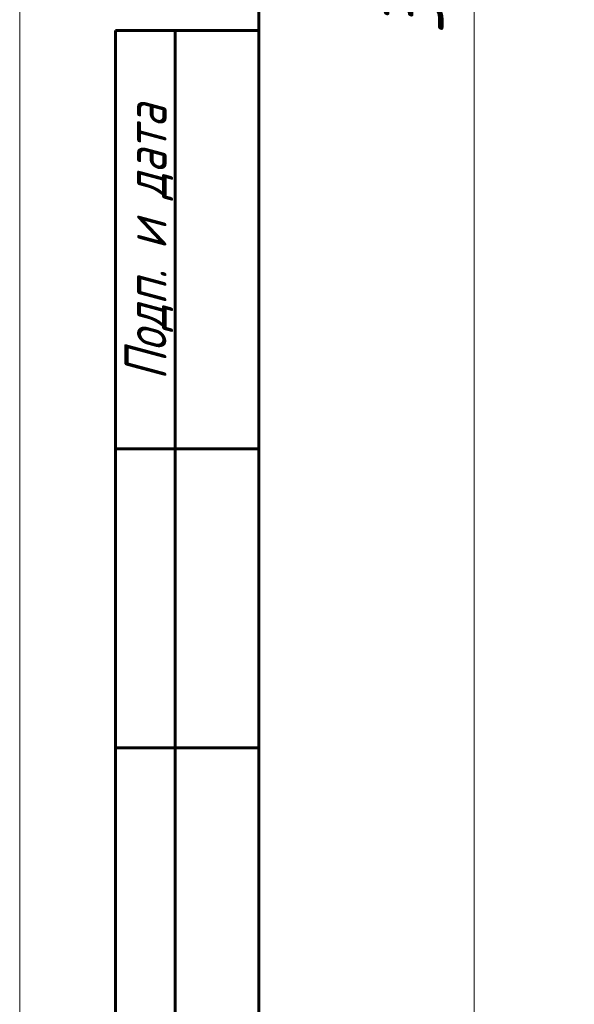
# Model space of a CAD drawing. Header units: millimetres. Extents: x 0 to 420, y 0 to 297.
# Tile 2 of 10: x 0 to 46, y 69 to 151. Entities that reach past the tile are written whole.
import ezdxf

# ---------------------------------------------------------------- set-up
doc = ezdxf.new("R2010")
doc.units = ezdxf.units.MM
doc.linetypes.add('K5LT_BASIC', pattern=[0])
doc.linetypes.add('K5LT_THIN', pattern=[0])
doc.layers.add('Системный слой', color=7, linetype='Continuous')
doc.styles.add('KDIMTEXTSTYLE', font='GOST_AU.SHX', dxfattribs={"width": 0.96, "oblique": 15, "height": 5})
doc.styles.add('KTEXTSTYLE', font='GOST_AU.SHX', dxfattribs={"width": 0.96, "height": 5})
doc.dimstyles.new('KDIMSTYLE (0.50)', dxfattribs={"dimtxt": 5, "dimasz": 1, "dimexe": 2, "dimexo": 0, "dimgap": 1, "dimtad": 1, "dimlfac": 2, "dimtxsty": 'KDIMTEXTSTYLE', "dimsah": 1, "dimcen": 0, "dimdle": 1, "dimadec": 0, "dimazin": 0, "dimtfac": 0.667, "dimtmove": 0, "dimatfit": 3, "dimfxl": 1, "dimtvp": 1, "dimtolj": 1, "dimtzin": 0, "dimarcsym": 0})

# ---------------------------------------------------------------- blocks, each defined once
blk = doc.blocks.new('D0')
at = {"layer": 'Системный слой'}
for points in [[(38.641, 246.055), (37.982, 251.055), (37.324, 246.055), (37.982, 246.555)], [(37.982, 59.305), (38.641, 64.305), (37.982, 63.805), (37.324, 64.305)]]:
    blk.add_hatch(color=7, dxfattribs=at).paths.add_polyline_path(points)
at = {"layer": 'Системный слой', "color": 7, "linetype": 'K5LT_THIN', "lineweight": 18}
for p, q in [((63.19, 251.055), (35.982, 251.055)), ((37.324, 246.055), (37.982, 251.055)), ((37.982, 251.055), (38.641, 246.055)), ((37.982, 251.055), (37.982, 59.305)), ((37.982, 246.555), (37.324, 246.055)), ((38.641, 246.055), (37.982, 246.555)), ((37.982, 59.305), (37.324, 64.305)), ((37.324, 64.305), (37.982, 63.805)), ((37.982, 63.805), (38.641, 64.305)), ((38.641, 64.305), (37.982, 59.305)), ((47.44, 59.305), (35.982, 59.305))]:
    blk.add_line(p, q, dxfattribs=at)
blk.add_wipeout([(36.982, 149.706), (29.847, 149.706), (29.847, 160.216), (36.982, 160.216)]).dxf.layer = 'Системный слой'
at = {"layer": 'Системный слой', "color": 7, "insert": (30.448, 149.706), "char_height": 5, "attachment_point": 1, "rotation": 90, "style": 'KTEXTSTYLE'}
blk.add_mtext('\\H3.5;\\W0.965;\\Q15;\\Q15;\\H5.00;384', dxfattribs=at)
blk = doc.blocks.new('KDIMARROW_01')
at = {"layer": 'Системный слой'}
blk.add_hatch(color=0, dxfattribs=at).paths.add_polyline_path([(-5, -0.658), (0, 0), (-5, 0.658), (-4.5, 0)])
at = {"layer": 'Системный слой', "color": 0, "linetype": 'K5LT_THIN', "lineweight": 18}
for p, q in [((-4.5, 0), (-5, 0.658)), ((-5, 0.658), (0, 0)), ((0, 0), (-5, -0.658)), ((-5, -0.658), (-4.5, 0)), ((0, 0), (-1, 0))]:
    blk.add_line(p, q, dxfattribs=at)
blk = doc.blocks.new('U153')
at = {"color": 7, "linetype": 'K5LT_THIN', "lineweight": 18}
blk.add_line((0, 0), (0, 297), dxfattribs=at)
at = {"color": 150, "linetype": 'K5LT_BASIC', "lineweight": 60, "true_color": 0x0080ff}
for p, q in [((20, 5), (20, 292)), ((8, 5), (8, 150)), ((20, 150), (8, 150)), ((13, 5), (13, 150)), ((20, 115), (8, 115)), ((20, 90), (8, 90))]:
    blk.add_line(p, q, dxfattribs=at)
at = {"color": 7, "insert": (8.773, 120.751), "char_height": 3.5, "attachment_point": 1, "rotation": 90, "style": 'KTEXTSTYLE'}
blk.add_mtext('\\H3.5;\\W0.965;\\Q15;\\Q15;Подп. и дата', dxfattribs=at)

msp = doc.modelspace()

# ---------------------------------------------------------------- dimensions: what is measured, and where the dimension line sits
at = {"layer": 'Системный слой', "color": 7}
dim = msp.add_linear_dim(base=(37.9825, 251.0546), p1=(47.4397, 59.3046), p2=(63.1897, 251.0546), angle=90, dimstyle='KDIMSTYLE (0.50)', override={"dimexo": 0, "dimpost": '\\H5.0;\\W0.965;\\Q15;<>', "dimblk1": 'KDIMARROW_01', "dimblk2": 'KDIMARROW_01', "dimse1": 0, "dimse2": 0, "dimclrt": 7, "dimtol": 1, "dimtp": 0, "dimtm": 0, "dimtdec": 5, "dimtolj": 1}, dxfattribs=at)
dim.commit()
dim.dimension.update_dxf_attribs({"geometry": 'D0', "text_midpoint": (37.9825, 155.1796), "dimtype": 160})

# ---------------------------------------------------------------- next in the draw order: block references
msp.add_blockref('U153', (0, 0))

doc.saveas('drawing.dxf')
